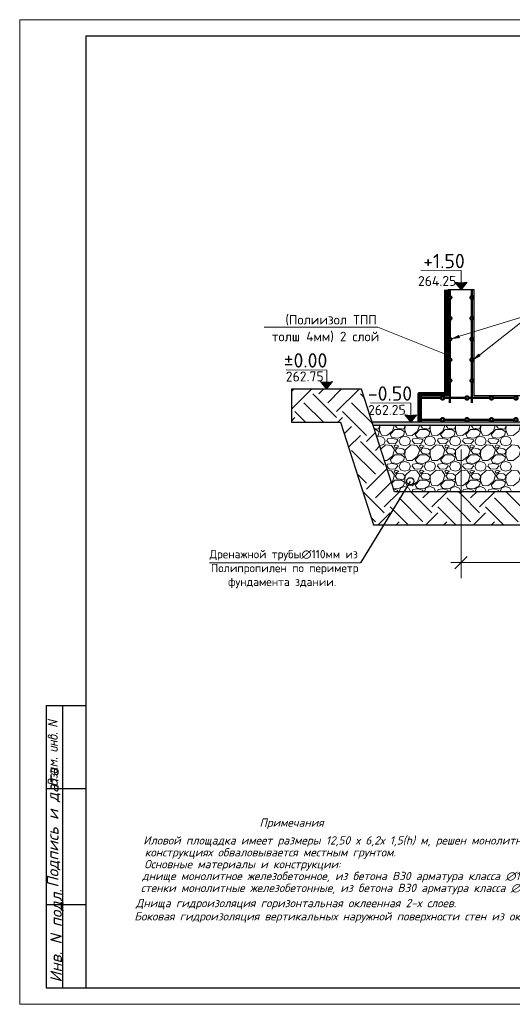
# Model space of a CAD drawing. Header units: millimetres. Extents: x -2765404 to 1548445, y -374876 to 1313256.
# Tile 8 of 77: x 15757 to 30614, y -311132 to -281435. Entities that reach past the tile are written whole.
import ezdxf

# ---------------------------------------------------------------- set-up
doc = ezdxf.new("R2010")
doc.units = ezdxf.units.MM
doc.layers.add('PDF _.', color=7, linetype='Continuous', true_color=0x259400)
doc.layers.add('PDF _PDF _.', color=7, linetype='Continuous', true_color=0xb88800)
for name, color, linetype in [('PDF _0', 7, 'Continuous'), ('PDF _PDF _0', 7, 'Continuous'), ('PDF _PDF _2D - Общий_Ном._пера__1_Ном._пера__1_Ном._пера__7_Ном._пера__1', 7, 'Continuous'), ('PDF _PDF _nurik', 7, 'Continuous'), ('PDF _вынеска', 7, 'Continuous'), ('PDF _Текст', 7, 'Continuous'), ('PDF _ЭМ', 7, 'Continuous')]:
    doc.layers.add(name, color=color, linetype=linetype)
doc.styles.add('PDF ISOCPEUR', font='isocpeur.ttf')
doc.styles.add('PDF ISOCPEUR Italic', font='isocpeui.ttf')

msp = doc.modelspace()

# ---------------------------------------------------------------- hatches: boundary and pattern name
at = {"layer": 'PDF _ЭМ', "transparency": 33554559}
for points in [[(16610, -302669), (16831, -302609), (16610, -302555), (16607, -302552), (16604, -302552), (16601, -302549), (16601, -302543), (16601, -302543), (16601, -302537), (16601, -302534), (16604, -302531), (16607, -302531), (16610, -302528), (16616, -302528), (16619, -302528), (16619, -302528), (16888, -302594), (16894, -302597), (16897, -302597), (16897, -302600), (16900, -302606), (16900, -302606), (16900, -302612), (16897, -302615), (16894, -302618), (16891, -302618), (16888, -302621), (16670, -302681), (16888, -302735), (16894, -302735), (16897, -302738), (16897, -302741), (16900, -302744), (16900, -302747), (16900, -302750), (16897, -302756), (16894, -302756), (16891, -302759), (16888, -302762), (16885, -302762), (16879, -302759), (16879, -302759), (16610, -302696), (16607, -302693), (16604, -302690), (16601, -302687), (16601, -302684), (16601, -302681), (16601, -302678), (16601, -302675), (16604, -302672), (16607, -302669), (16610, -302669)], [(16810, -303211), (16810, -303294), (16888, -303312), (16894, -303312), (16897, -303315), (16897, -303318), (16900, -303321), (16900, -303324), (16900, -303330), (16897, -303333), (16894, -303333), (16891, -303336), (16888, -303339), (16885, -303339), (16879, -303339), (16879, -303339), (16700, -303294), (16697, -303294), (16694, -303291), (16691, -303288), (16691, -303285), (16691, -303282), (16691, -303277), (16694, -303274), (16694, -303274), (16697, -303271), (16703, -303268), (16706, -303268), (16709, -303268), (16709, -303268), (16780, -303285), (16780, -303202), (16700, -303184), (16697, -303181), (16694, -303178), (16691, -303175), (16691, -303172), (16691, -303169), (16691, -303166), (16691, -303163), (16694, -303160), (16697, -303157), (16700, -303157), (16706, -303157), (16709, -303157), (16709, -303157), (16888, -303199), (16894, -303202), (16897, -303205), (16897, -303208), (16900, -303211), (16900, -303214), (16900, -303217), (16897, -303220), (16894, -303223), (16891, -303226), (16888, -303226), (16885, -303226), (16879, -303226), (16879, -303226)], [(16879, -302977), (16867, -302971), (16861, -302971), (16858, -302968), (16855, -302965), (16855, -302962), (16855, -302959), (16855, -302956), (16855, -302950), (16858, -302950), (16861, -302947), (16864, -302947), (16870, -302944), (16873, -302947), (16873, -302947), (16888, -302950), (16894, -302950), (16897, -302953), (16897, -302956), (16900, -302959), (16900, -302962), (16900, -302968), (16897, -302971), (16897, -302974), (16894, -302974), (16888, -302977), (16885, -302977), (16879, -302977), (16879, -302977)], [(16700, -303360), (16697, -303360), (16694, -303357), (16691, -303354), (16691, -303351), (16691, -303348), (16691, -303342), (16691, -303339), (16694, -303336), (16697, -303336), (16700, -303333), (16706, -303333), (16709, -303333), (16709, -303333), (16885, -303378), (16888, -303378), (16894, -303381), (16894, -303384), (16897, -303387), (16900, -303390), (16900, -303393), (16900, -303396), (16900, -303465), (16900, -303468), (16900, -303474), (16897, -303477), (16897, -303480), (16894, -303483), (16891, -303486), (16891, -303492), (16885, -303495), (16885, -303495), (16882, -303498), (16879, -303501), (16876, -303501), (16870, -303504), (16867, -303504), (16861, -303507), (16858, -303507), (16852, -303507), (16852, -303507), (16846, -303507), (16843, -303507), (16840, -303507), (16700, -303471), (16697, -303471), (16694, -303468), (16691, -303465), (16691, -303462), (16691, -303459), (16691, -303456), (16691, -303453), (16694, -303450), (16697, -303447), (16700, -303447), (16706, -303447), (16709, -303447), (16709, -303447), (16840, -303477), (16843, -303480), (16849, -303480), (16849, -303480), (16855, -303480), (16858, -303477), (16861, -303477), (16864, -303474), (16867, -303471), (16867, -303468), (16870, -303465), (16870, -303459), (16870, -303456), (16870, -303402)], [(16751, -303785), (16804, -303842), (16807, -303845), (16810, -303848), (16810, -303851), (16810, -303854), (16807, -303860), (16804, -303860), (16801, -303863), (16742, -303896), (16888, -303929), (16894, -303932), (16897, -303935), (16897, -303938), (16900, -303941), (16900, -303944), (16900, -303947), (16897, -303950), (16894, -303953), (16891, -303956), (16888, -303956), (16885, -303956), (16879, -303956), (16879, -303956), (16700, -303914), (16697, -303911), (16694, -303908), (16691, -303905), (16691, -303902), (16691, -303899), (16691, -303896), (16691, -303893), (16694, -303890), (16697, -303887), (16771, -303848), (16694, -303770), (16691, -303764), (16691, -303761), (16691, -303761), (16691, -303755), (16691, -303752), (16694, -303750), (16697, -303750), (16700, -303747), (16706, -303747), (16709, -303747), (16709, -303747), (16888, -303791), (16894, -303791), (16897, -303794), (16897, -303797), (16900, -303800), (16900, -303803), (16900, -303806), (16897, -303809), (16894, -303812), (16891, -303815), (16888, -303818), (16885, -303818), (16879, -303815), (16879, -303815)], [(16879, -303732), (16867, -303729), (16861, -303726), (16858, -303726), (16855, -303723), (16855, -303717), (16855, -303717), (16855, -303711), (16855, -303708), (16858, -303705), (16861, -303705), (16864, -303702), (16870, -303702), (16873, -303702), (16873, -303702), (16888, -303705), (16894, -303708), (16897, -303711), (16897, -303714), (16900, -303717), (16900, -303720), (16900, -303723), (16897, -303726), (16897, -303729), (16894, -303732), (16888, -303732), (16885, -303732), (16879, -303732), (16879, -303732)], [(16882, -304315), (16879, -304318), (16876, -304321), (16870, -304321), (16870, -304321), (16864, -304321), (16861, -304321), (16858, -304318), (16855, -304315), (16855, -304312), (16855, -304309), (16855, -304306), (16858, -304303), (16858, -304297), (16861, -304294), (16864, -304288), (16864, -304285), (16867, -304282), (16867, -304276), (16870, -304273), (16870, -304270), (16870, -304267), (16870, -304267), (16870, -304252), (16870, -304249), (16870, -304246), (16867, -304240), (16867, -304237), (16864, -304234), (16864, -304231), (16861, -304228), (16858, -304225), (16855, -304222), (16849, -304222), (16846, -304220), (16843, -304220), (16840, -304217), (16834, -304217), (16831, -304217), (16828, -304217), (16825, -304217), (16822, -304217), (16816, -304220), (16816, -304222), (16813, -304225), (16810, -304228), (16810, -304231), (16810, -304234), (16810, -304237), (16810, -304249), (16810, -304252), (16807, -304258), (16804, -304258), (16801, -304261), (16798, -304261), (16795, -304264), (16789, -304261), (16786, -304261), (16783, -304258), (16780, -304255), (16780, -304252), (16780, -304249), (16780, -304231), (16780, -304228), (16780, -304222), (16777, -304220), (16777, -304217), (16774, -304214), (16771, -304211), (16771, -304208), (16768, -304205), (16766, -304202), (16760, -304202), (16757, -304199), (16751, -304196), (16751, -304196), (16745, -304196), (16742, -304196), (16739, -304196), (16736, -304196), (16733, -304196), (16727, -304199), (16727, -304199), (16724, -304202), (16721, -304205), (16721, -304211), (16721, -304214), (16721, -304217), (16721, -304231), (16721, -304234), (16721, -304237), (16721, -304240), (16724, -304246), (16724, -304249), (16727, -304255), (16727, -304255), (16730, -304261), (16733, -304267), (16733, -304270), (16736, -304273), (16736, -304273), (16733, -304276), (16733, -304279), (16730, -304282), (16727, -304285), (16721, -304285), (16721, -304285), (16715, -304285), (16712, -304285), (16709, -304282), (16706, -304279), (16703, -304276), (16703, -304270), (16700, -304267), (16697, -304264), (16697, -304261), (16694, -304255), (16694, -304252), (16694, -304249), (16691, -304243), (16691, -304240), (16691, -304237), (16691, -304231), (16691, -304228), (16691, -304222), (16691, -304222), (16691, -304211), (16691, -304205), (16691, -304202), (16691, -304199), (16694, -304193), (16694, -304190), (16697, -304187), (16700, -304184), (16703, -304181), (16703, -304181), (16706, -304178), (16712, -304175), (16715, -304172), (16718, -304172), (16724, -304169), (16727, -304169), (16733, -304169), (16736, -304166), (16739, -304166), (16742, -304169), (16748, -304169), (16751, -304169), (16754, -304169), (16760, -304172), (16766, -304175), (16768, -304175), (16771, -304178), (16777, -304181), (16780, -304181), (16783, -304184), (16786, -304187), (16789, -304190), (16792, -304193), (16792, -304196), (16795, -304199), (16795, -304202), (16798, -304199), (16801, -304196), (16804, -304193), (16810, -304193), (16813, -304190), (16816, -304190), (16822, -304190), (16825, -304190), (16831, -304190), (16834, -304190), (16840, -304190), (16846, -304193), (16849, -304193), (16855, -304196), (16858, -304196), (16864, -304199), (16867, -304199), (16870, -304202), (16873, -304205), (16876, -304208), (16879, -304208), (16882, -304211), (16885, -304214), (16888, -304217), (16891, -304220), (16891, -304222), (16894, -304225), (16894, -304231), (16897, -304234), (16897, -304237), (16897, -304243), (16900, -304246), (16900, -304252), (16900, -304255), (16900, -304261), (16900, -304261), (16900, -304273), (16900, -304276), (16900, -304282), (16897, -304285), (16897, -304288), (16897, -304291), (16894, -304294), (16894, -304300), (16891, -304303), (16888, -304306), (16885, -304312), (16882, -304315), (16882, -304315)]]:
    msp.add_hatch(color=256, dxfattribs=at).paths.add_polyline_path(points)
h = msp.add_hatch(color=256, dxfattribs=at)
h.paths.add_polyline_path([(16700, -303088), (16700, -303085), (16697, -303079), (16694, -303076), (16694, -303073), (16691, -303067), (16691, -303064), (16691, -303061), (16691, -303058), (16691, -303052), (16691, -303052), (16691, -303049), (16688, -303046), (16688, -303043), (16685, -303040), (16682, -303037), (16676, -303034), (16676, -303031), (16670, -303028), (16667, -303028), (16664, -303025), (16658, -303022), (16655, -303022), (16652, -303022), (16649, -303022), (16646, -303022), (16640, -303022), (16637, -303025), (16634, -303025), (16634, -303028), (16631, -303031), (16631, -303037), (16631, -303040), (16631, -303043), (16631, -303049), (16631, -303052), (16631, -303055), (16634, -303058), (16634, -303064), (16637, -303067), (16640, -303067), (16643, -303070), (16646, -303073), (16649, -303076), (16652, -303076), (16658, -303079), (16661, -303079)], flags=0)
h.paths.add_polyline_path([(16661, -303106), (16655, -303106), (16649, -303103), (16646, -303103), (16640, -303100), (16637, -303100), (16634, -303097), (16628, -303094), (16625, -303094), (16622, -303091), (16619, -303088), (16616, -303085), (16613, -303082), (16613, -303079), (16610, -303076), (16607, -303073), (16607, -303070), (16604, -303067), (16604, -303064), (16601, -303058), (16601, -303055), (16601, -303049), (16601, -303046), (16601, -303040), (16601, -303037), (16601, -303037), (16601, -303031), (16601, -303028), (16601, -303025), (16604, -303019), (16604, -303016), (16607, -303013), (16610, -303010), (16613, -303007), (16613, -303007), (16616, -303004), (16622, -303001), (16625, -302998), (16628, -302998), (16634, -302995), (16637, -302995), (16640, -302995), (16646, -302992), (16649, -302992), (16652, -302992), (16658, -302995), (16661, -302995), (16664, -302995), (16670, -302998), (16673, -302998), (16676, -303001), (16682, -303001), (16685, -303004), (16688, -303007), (16691, -303010), (16694, -303013), (16697, -303016), (16697, -303019), (16700, -303016), (16700, -303013), (16703, -303007), (16706, -303004), (16709, -303004), (16712, -303001), (16715, -302998), (16721, -302995), (16724, -302995), (16727, -302992), (16733, -302992), (16736, -302992), (16742, -302992), (16745, -302989), (16748, -302989), (16754, -302992), (16757, -302992), (16763, -302992), (16766, -302992), (16825, -303007), (16831, -303007), (16834, -303010), (16840, -303010), (16843, -303013), (16849, -303013), (16852, -303016), (16858, -303019), (16861, -303019), (16864, -303022), (16867, -303025), (16870, -303028), (16873, -303028), (16876, -303031), (16879, -303034), (16882, -303037), (16882, -303037), (16885, -303040), (16888, -303043), (16888, -303046), (16891, -303049), (16891, -303052), (16894, -303058), (16894, -303061), (16897, -303064), (16897, -303067), (16897, -303073), (16897, -303076), (16900, -303082), (16900, -303085), (16900, -303091), (16900, -303094), (16900, -303100), (16900, -303103), (16897, -303106), (16897, -303112), (16897, -303115), (16894, -303118), (16891, -303121), (16888, -303124), (16888, -303130), (16885, -303133), (16882, -303133), (16879, -303136), (16876, -303139), (16873, -303142), (16867, -303142), (16864, -303145), (16861, -303145), (16855, -303148), (16852, -303148), (16846, -303148), (16843, -303148), (16840, -303148), (16837, -303148), (16831, -303148), (16828, -303148), (16825, -303148)], flags=0)
h.paths.add_polyline_path([(16825, -303034), (16766, -303019), (16760, -303019), (16757, -303019), (16751, -303019), (16748, -303019), (16745, -303019), (16739, -303019), (16736, -303019), (16733, -303022), (16730, -303022), (16727, -303025), (16727, -303028), (16724, -303031), (16724, -303034), (16721, -303040), (16721, -303043), (16721, -303049), (16721, -303052), (16721, -303055), (16721, -303061), (16721, -303064), (16721, -303067), (16724, -303070), (16724, -303076), (16727, -303079), (16727, -303082), (16730, -303085), (16733, -303088), (16736, -303091), (16739, -303091), (16742, -303094), (16745, -303097), (16748, -303097), (16754, -303100), (16757, -303103), (16763, -303103), (16766, -303103), (16825, -303118), (16828, -303121), (16834, -303121), (16837, -303121), (16840, -303121), (16846, -303121), (16849, -303121), (16852, -303118), (16855, -303118), (16858, -303115), (16861, -303115), (16864, -303112), (16867, -303109), (16867, -303103), (16867, -303100), (16870, -303097), (16870, -303091), (16870, -303088), (16870, -303082), (16870, -303079), (16867, -303076), (16867, -303070), (16867, -303067), (16864, -303064), (16864, -303061), (16861, -303058), (16858, -303055), (16858, -303052), (16855, -303049), (16852, -303046), (16849, -303043), (16846, -303043), (16840, -303040), (16837, -303040), (16834, -303037), (16828, -303037), (16825, -303034)], flags=0)
h = msp.add_hatch(color=256, dxfattribs=at)
h.paths.add_polyline_path([(16870, -304103), (16870, -304076), (16870, -304073), (16867, -304067), (16867, -304064), (16864, -304061), (16864, -304058), (16861, -304055), (16858, -304049), (16855, -304046), (16849, -304046), (16846, -304043), (16843, -304040), (16840, -304040), (16721, -304010), (16721, -304067), (16721, -304073), (16721, -304076), (16721, -304079), (16724, -304082), (16724, -304085), (16727, -304088), (16730, -304091), (16733, -304094), (16736, -304097), (16739, -304100), (16742, -304100), (16748, -304103), (16751, -304103), (16840, -304124), (16843, -304124), (16849, -304127), (16849, -304127), (16855, -304124), (16858, -304124), (16861, -304124), (16864, -304121), (16867, -304118), (16867, -304115), (16870, -304112), (16870, -304106), (16870, -304103)], flags=0)
h.paths.add_polyline_path([(16900, -304112), (16900, -304115), (16900, -304118), (16897, -304124), (16897, -304127), (16894, -304130), (16891, -304133), (16891, -304136), (16888, -304139), (16885, -304142), (16882, -304145), (16879, -304145), (16876, -304148), (16870, -304151), (16867, -304151), (16864, -304154), (16858, -304154), (16855, -304154), (16852, -304154), (16846, -304154), (16843, -304154), (16840, -304151), (16751, -304130), (16745, -304130), (16739, -304127), (16736, -304127), (16730, -304124), (16727, -304124), (16724, -304121), (16718, -304118), (16715, -304115), (16712, -304115), (16709, -304112), (16706, -304109), (16703, -304106), (16703, -304106), (16703, -304103), (16700, -304100), (16697, -304097), (16697, -304094), (16694, -304091), (16694, -304085), (16691, -304082), (16691, -304079), (16691, -304073), (16691, -304070), (16691, -304064), (16691, -304061), (16691, -303989), (16691, -303986), (16694, -303983), (16694, -303980), (16697, -303980), (16703, -303980), (16706, -303980), (16855, -304016), (16858, -304016), (16858, -304016), (16864, -304016), (16867, -304013), (16867, -304013), (16870, -304007), (16870, -304007), (16870, -304001), (16870, -303998), (16873, -303995), (16876, -303995), (16882, -303995), (16885, -303995), (16888, -303998), (16894, -303998), (16894, -304001), (16897, -304004), (16900, -304007), (16900, -304010), (16900, -304013), (16900, -304019), (16900, -304022), (16897, -304025), (16897, -304031), (16894, -304034), (16891, -304037), (16888, -304037), (16885, -304040), (16882, -304040), (16885, -304043), (16888, -304046), (16891, -304049), (16891, -304052), (16894, -304055), (16897, -304058), (16897, -304061), (16897, -304067), (16900, -304070), (16900, -304076), (16900, -304079), (16900, -304082)], flags=0)
h = msp.add_hatch(color=256, dxfattribs=at)
h.paths.add_polyline_path([(16736, -304372), (16739, -304366), (16742, -304363), (16745, -304360), (16748, -304360), (16751, -304357), (16754, -304354), (16757, -304351), (16763, -304351), (16766, -304348), (16768, -304348), (16774, -304345), (16777, -304345), (16783, -304345), (16786, -304345), (16792, -304345), (16795, -304345), (16801, -304345), (16804, -304345), (16810, -304345), (16810, -304345), (16813, -304348), (16819, -304348), (16825, -304351), (16828, -304351), (16834, -304354), (16837, -304357), (16840, -304357), (16846, -304360), (16849, -304363), (16852, -304363), (16855, -304366), (16858, -304369), (16864, -304372), (16867, -304375), (16870, -304375), (16873, -304378), (16873, -304381), (16876, -304384), (16879, -304387), (16882, -304390), (16885, -304396), (16885, -304399), (16888, -304402), (16888, -304402), (16891, -304408), (16891, -304411), (16894, -304414), (16894, -304417), (16897, -304423), (16897, -304426), (16897, -304429), (16897, -304435), (16900, -304438), (16900, -304444), (16900, -304447), (16900, -304453), (16900, -304453), (16900, -304522), (16900, -304525), (16897, -304531), (16894, -304531), (16891, -304534), (16888, -304534), (16885, -304534), (16885, -304534), (16616, -304468), (16610, -304465), (16607, -304465), (16604, -304462), (16601, -304459), (16601, -304456), (16601, -304450), (16601, -304450), (16601, -304378), (16601, -304375), (16601, -304372), (16601, -304366), (16601, -304363), (16604, -304360), (16604, -304357), (16607, -304354), (16610, -304351), (16613, -304348), (16616, -304345), (16619, -304342), (16622, -304339), (16625, -304336), (16628, -304333), (16631, -304333), (16637, -304330), (16640, -304330), (16643, -304327), (16649, -304327), (16652, -304327), (16658, -304327), (16661, -304327), (16664, -304327), (16670, -304327), (16673, -304327), (16676, -304327), (16679, -304330), (16685, -304330), (16691, -304333), (16694, -304333), (16700, -304336), (16703, -304339), (16706, -304339), (16712, -304342), (16715, -304345), (16718, -304348), (16721, -304348), (16724, -304351), (16727, -304354), (16727, -304357), (16730, -304360), (16733, -304363), (16733, -304366), (16736, -304372)], flags=0)
h.paths.add_polyline_path([(16631, -304444), (16721, -304465), (16721, -304408), (16721, -304405), (16721, -304402), (16718, -304396), (16718, -304393), (16715, -304390), (16715, -304387), (16712, -304381), (16709, -304378), (16706, -304375), (16703, -304372), (16700, -304369), (16697, -304366), (16697, -304366), (16694, -304363), (16688, -304360), (16685, -304360), (16682, -304357), (16676, -304357), (16673, -304354), (16670, -304354), (16664, -304354), (16661, -304354), (16658, -304354), (16652, -304354), (16649, -304357), (16646, -304357), (16643, -304360), (16640, -304360), (16637, -304363), (16634, -304366), (16634, -304369), (16631, -304372), (16631, -304375), (16631, -304381), (16631, -304384), (16631, -304387)], flags=0)
h.paths.add_polyline_path([(16751, -304471), (16870, -304501), (16870, -304444), (16870, -304441), (16870, -304438), (16867, -304432), (16867, -304429), (16867, -304426), (16864, -304423), (16864, -304417), (16861, -304414), (16861, -304411), (16858, -304408), (16855, -304405), (16852, -304402), (16849, -304399), (16846, -304396), (16843, -304390), (16840, -304390), (16837, -304387), (16834, -304384), (16831, -304384), (16828, -304381), (16822, -304378), (16819, -304378), (16813, -304375), (16810, -304375), (16807, -304375), (16801, -304372), (16798, -304372), (16792, -304372), (16792, -304372), (16786, -304372), (16783, -304372), (16777, -304372), (16774, -304375), (16771, -304375), (16768, -304378), (16766, -304378), (16763, -304381), (16760, -304384), (16757, -304387), (16757, -304390), (16754, -304393), (16754, -304396), (16751, -304399), (16751, -304405), (16751, -304408), (16751, -304414), (16751, -304417)], flags=0)

# ---------------------------------------------------------------- linework, layer by layer
at = {"layer": 'PDF _.', "color": 7, "lineweight": 18}
for points in [[(26450, -293766), (26570, -293781), (26609, -293712), (26609, -293673)], [(26615, -293673), (26609, -293820), (26668, -293963), (26830, -293972), (26998, -293841), (27052, -293673)], [(27085, -293673), (27141, -293757), (27333, -293781), (27372, -293712), (27372, -293673)], [(27378, -293673), (27372, -293820), (27432, -293963), (27591, -293972), (27758, -293841), (27812, -293673)], [(27848, -293673), (27905, -293757), (28093, -293781), (28132, -293712), (28132, -293673)], [(28138, -293673), (28132, -293820), (28192, -293963), (28354, -293972), (28522, -293841), (28575, -293673)], [(28608, -293673), (28665, -293757), (28857, -293781), (28896, -293712), (28896, -293673)], [(28902, -293673), (28896, -293820), (28956, -293963), (29114, -293972), (29282, -293841), (29336, -293673)], [(29372, -293673), (29429, -293757), (29617, -293781), (29656, -293712), (29656, -293673)], [(29662, -293673), (29656, -293820), (29719, -293963), (29878, -293972), (30045, -293841), (30099, -293673)], [(30132, -293673), (30189, -293757), (30381, -293781), (30420, -293712), (30420, -293673)], [(30426, -293673), (30420, -293820), (30479, -293963), (30641, -293972), (30809, -293841), (30863, -293673)], [(26459, -293796), (26501, -293796), (26600, -293864), (26570, -293972), (26522, -293996)], [(26615, -294281), (26737, -294245), (26776, -294140), (26731, -294041), (26609, -293993), (26531, -294017)], [(27204, -294140), (27249, -294032), (27372, -293993), (27492, -294041), (27540, -294140), (27501, -294245), (27372, -294284), (27240, -294245), (27195, -294140)], [(27965, -294140), (28010, -294032), (28132, -293993), (28255, -294041), (28300, -294140), (28261, -294245), (28132, -294284), (28004, -294245), (27959, -294140)], [(28728, -294140), (28773, -294032), (28896, -293993), (29016, -294041), (29063, -294140), (29024, -294245), (28896, -294284), (28764, -294245), (28719, -294140)], [(29489, -294140), (29533, -294032), (29656, -293993), (29779, -294041), (29824, -294140), (29785, -294245), (29656, -294284), (29527, -294245), (29483, -294140)], [(30252, -294140), (30297, -294032), (30420, -293993), (30539, -294041), (30587, -294140), (30548, -294245), (30420, -294284), (30288, -294245), (30243, -294140)], [(26758, -294730), (26830, -294733), (26998, -294604), (27058, -294412), (26974, -294275), (26791, -294260), (26651, -294391)], [(27204, -294900), (27249, -294795), (27372, -294757), (27492, -294801), (27540, -294900), (27501, -295008), (27372, -295047), (27240, -295008), (27195, -294900)], [(27965, -294900), (28010, -294795), (28132, -294757), (28255, -294801), (28300, -294900), (28261, -295008), (28132, -295047), (28004, -295008), (27959, -294900)], [(28728, -294900), (28773, -294795), (28896, -294757), (29016, -294801), (29063, -294900), (29024, -295008), (28896, -295047), (28764, -295008), (28719, -294900)], [(29489, -294900), (29533, -294795), (29656, -294757), (29779, -294801), (29824, -294900), (29785, -295008), (29656, -295047), (29527, -295008), (29483, -294900)], [(30252, -294900), (30297, -294795), (30420, -294757), (30539, -294801), (30587, -294900), (30548, -295008), (30420, -295047), (30288, -295008), (30243, -294900)], [(26971, -295385), (26998, -295364), (27058, -295176), (26974, -295038), (26854, -295029)], [(26980, -295415), (27067, -295319), (27264, -295319), (27363, -295388), (27333, -295496), (27171, -295580), (27028, -295568)], [(27037, -295598), (27150, -295625), (27156, -295664), (27147, -295673)], [(27195, -295664), (27198, -295673)], [(27534, -295673), (27540, -295664), (27492, -295565), (27372, -295517), (27249, -295556), (27204, -295664)], [(27603, -295673), (27591, -295664), (27614, -295601), (27758, -295586), (27911, -295625), (27920, -295664), (27911, -295673)], [(27959, -295664), (27962, -295673)], [(28297, -295673), (28300, -295664), (28255, -295565), (28132, -295517), (28010, -295556), (27965, -295664)], [(28363, -295673), (28354, -295664), (28378, -295601), (28522, -295586), (28674, -295625), (28680, -295664), (28671, -295673)], [(28719, -295664), (28725, -295673)], [(29057, -295673), (29063, -295664), (29016, -295565), (28896, -295517), (28773, -295556), (28728, -295664)], [(29126, -295673), (29114, -295664), (29138, -295601), (29282, -295586), (29435, -295625), (29444, -295664), (29435, -295673)], [(29483, -295664), (29486, -295673)], [(29821, -295673), (29824, -295664), (29779, -295565), (29656, -295517), (29533, -295556), (29489, -295664)], [(29887, -295673), (29878, -295664), (29902, -295601), (30045, -295586), (30198, -295625), (30204, -295664), (30195, -295673)], [(30243, -295664), (30249, -295673)], [(30581, -295673), (30587, -295664), (30539, -295565), (30420, -295517), (30297, -295556), (30252, -295664)]]:
    msp.add_lwpolyline(points, dxfattribs=at)
for points in [[(26983, -294041), (26929, -293948), (27067, -293796), (27264, -293796), (27363, -293864), (27333, -293972), (27171, -294056)], [(27743, -294041), (27689, -293948), (27827, -293796), (28025, -293796), (28126, -293864), (28093, -293972), (27935, -294056)], [(28507, -294041), (28453, -293948), (28590, -293796), (28788, -293796), (28887, -293864), (28857, -293972), (28695, -294056)], [(29267, -294041), (29216, -293948), (29351, -293796), (29551, -293796), (29650, -293864), (29617, -293972), (29459, -294056)], [(30030, -294041), (29976, -293948), (30114, -293796), (30312, -293796), (30411, -293864), (30381, -293972), (30222, -294056)], [(26851, -294077), (26998, -294062), (27150, -294101), (27156, -294140), (27088, -294215), (26914, -294230), (26830, -294140)], [(27103, -294260), (27052, -294284), (27082, -294358), (27195, -294293)], [(27378, -294421), (27372, -294580), (27432, -294727), (27591, -294733), (27758, -294604), (27821, -294412), (27737, -294275), (27555, -294260)], [(27614, -294077), (27758, -294062), (27911, -294101), (27920, -294140), (27851, -294215), (27674, -294230), (27591, -294140)], [(27866, -294260), (27812, -294284), (27842, -294358), (27959, -294293)], [(28141, -294421), (28132, -294580), (28192, -294727), (28354, -294733), (28522, -294604), (28581, -294412), (28498, -294275), (28315, -294260)], [(28378, -294077), (28522, -294062), (28674, -294101), (28680, -294140), (28611, -294215), (28438, -294230), (28354, -294140)], [(28629, -294260), (28575, -294284), (28605, -294358), (28719, -294293)], [(28902, -294421), (28896, -294580), (28956, -294727), (29114, -294733), (29282, -294604), (29345, -294412), (29261, -294275), (29078, -294260)], [(29138, -294077), (29282, -294062), (29435, -294101), (29444, -294140), (29375, -294215), (29198, -294230), (29114, -294140)], [(29390, -294260), (29336, -294284), (29366, -294358), (29483, -294293)], [(29665, -294421), (29656, -294580), (29719, -294727), (29878, -294733), (30045, -294604), (30105, -294412), (30021, -294275), (29839, -294260)], [(29902, -294077), (30045, -294062), (30198, -294101), (30204, -294140), (30138, -294215), (29962, -294230), (29878, -294140)], [(30153, -294260), (30099, -294284), (30129, -294358), (30243, -294293)], [(30426, -294421), (30420, -294580), (30479, -294727), (30641, -294733), (30809, -294604), (30869, -294412), (30785, -294275), (30602, -294260)], [(26983, -294801), (26929, -294712), (27067, -294559), (27264, -294559), (27363, -294628), (27333, -294733), (27171, -294816)], [(27372, -294427), (27309, -294376), (27156, -294352), (27082, -294427), (27141, -294520), (27333, -294544), (27372, -294475)], [(27743, -294801), (27689, -294712), (27827, -294559), (28025, -294559), (28126, -294628), (28093, -294733), (27935, -294816)], [(28132, -294427), (28073, -294376), (27920, -294352), (27842, -294427), (27905, -294520), (28093, -294544), (28132, -294475)], [(28507, -294801), (28453, -294712), (28590, -294559), (28788, -294559), (28887, -294628), (28857, -294733), (28695, -294816)], [(28896, -294427), (28833, -294376), (28680, -294352), (28605, -294427), (28665, -294520), (28857, -294544), (28896, -294475)], [(29267, -294801), (29216, -294712), (29351, -294559), (29551, -294559), (29650, -294628), (29617, -294733), (29459, -294816)], [(29656, -294427), (29596, -294376), (29444, -294352), (29366, -294427), (29429, -294520), (29617, -294544), (29656, -294475)], [(30030, -294801), (29976, -294712), (30114, -294559), (30312, -294559), (30411, -294628), (30381, -294733), (30222, -294816)], [(30420, -294427), (30357, -294376), (30204, -294352), (30129, -294427), (30189, -294520), (30381, -294544), (30420, -294475)], [(26851, -294840), (26998, -294825), (27150, -294861), (27156, -294900), (27088, -294978), (26914, -294993), (26830, -294900)], [(27614, -294840), (27758, -294825), (27911, -294861), (27920, -294900), (27851, -294978), (27674, -294993), (27591, -294900)], [(28378, -294840), (28522, -294825), (28674, -294861), (28680, -294900), (28611, -294978), (28438, -294993), (28354, -294900)], [(29138, -294840), (29282, -294825), (29435, -294861), (29444, -294900), (29375, -294978), (29198, -294993), (29114, -294900)], [(29902, -294840), (30045, -294825), (30198, -294861), (30204, -294900), (30138, -294978), (29962, -294993), (29878, -294900)], [(27103, -295023), (27052, -295047), (27082, -295122), (27195, -295053)], [(27372, -295191), (27309, -295137), (27156, -295113), (27082, -295191), (27141, -295280), (27333, -295304), (27372, -295236)], [(27378, -295182), (27372, -295343), (27432, -295487), (27591, -295496), (27758, -295364), (27821, -295176), (27737, -295038), (27555, -295023)], [(27866, -295023), (27812, -295047), (27842, -295122), (27959, -295053)], [(28132, -295191), (28073, -295137), (27920, -295113), (27842, -295191), (27905, -295280), (28093, -295304), (28132, -295236)], [(28141, -295182), (28132, -295343), (28192, -295487), (28354, -295496), (28522, -295364), (28581, -295176), (28498, -295038), (28315, -295023)], [(28629, -295023), (28575, -295047), (28605, -295122), (28719, -295053)], [(28896, -295191), (28833, -295137), (28680, -295113), (28605, -295191), (28665, -295280), (28857, -295304), (28896, -295236)], [(28902, -295182), (28896, -295343), (28956, -295487), (29114, -295496), (29282, -295364), (29345, -295176), (29261, -295038), (29078, -295023)], [(29390, -295023), (29336, -295047), (29366, -295122), (29483, -295053)], [(29656, -295191), (29596, -295137), (29444, -295113), (29366, -295191), (29429, -295280), (29617, -295304), (29656, -295236)], [(29665, -295182), (29656, -295343), (29719, -295487), (29878, -295496), (30045, -295364), (30105, -295176), (30021, -295038), (29839, -295023)], [(30153, -295023), (30099, -295047), (30129, -295122), (30243, -295053)], [(30420, -295191), (30357, -295137), (30204, -295113), (30129, -295191), (30189, -295280), (30381, -295304), (30420, -295236)], [(30426, -295182), (30420, -295343), (30479, -295487), (30641, -295496), (30809, -295364), (30869, -295176), (30785, -295038), (30602, -295023)], [(27743, -295565), (27689, -295472), (27827, -295319), (28025, -295319), (28126, -295388), (28093, -295496), (27935, -295580)], [(28507, -295565), (28453, -295472), (28590, -295319), (28788, -295319), (28887, -295388), (28857, -295496), (28695, -295580)], [(29267, -295565), (29216, -295472), (29351, -295319), (29551, -295319), (29650, -295388), (29617, -295496), (29459, -295580)], [(30030, -295565), (29976, -295472), (30114, -295319), (30312, -295319), (30411, -295388), (30381, -295496), (30222, -295580)]]:
    msp.add_lwpolyline(points, close=True, dxfattribs=at)
at = {"layer": 'PDF _.', "color": 7, "transparency": 33554559}
for points in [[(32156, -293577), (26387, -293577), (32156, -293673)], [(26387, -293577), (32156, -293673), (26420, -293673)]]:
    msp.add_solid(points, dxfattribs=at)
at = {"layer": 'PDF _0', "lineweight": 25}
msp.add_lwpolyline([(27531, -295361), (26034, -297813)], dxfattribs=at)
at = {"layer": 'PDF _0', "color": 1, "lineweight": 30}
msp.add_circle((27538, -295357), 109, dxfattribs=at)
at = {"layer": 'PDF _PDF _.', "lineweight": 25}
for points in [[(23953, -293185), (24561, -292577)], [(23953, -292646), (24022, -292577)], [(25315, -293436), (24597, -292718)], [(24777, -292718), (24920, -292577)], [(25046, -292987), (25456, -292577)], [(25315, -293257), (25995, -292577)], [(26148, -292832), (26034, -292718)], [(24917, -293577), (24327, -292987)], [(26405, -293625), (25764, -292987)], [(24378, -293577), (24058, -293257)], [(26213, -293975), (25495, -293257)], [(23953, -293544), (24058, -293436)], [(25354, -293577), (25495, -293436)], [(25546, -293924), (25764, -293706)], [(25678, -294331), (26034, -293975)], [(26213, -294155), (26486, -293882)], [(26752, -294873), (26034, -294155)], [(26483, -294424), (26618, -294290)], [(26483, -295143), (25764, -294424)], [(26213, -295412), (25935, -295131)], [(26213, -295592), (26836, -294969)], [(26028, -295418), (26034, -295412)], [(26483, -295861), (26968, -295376)], [(26752, -296310), (26106, -295661)], [(26752, -296131), (27210, -295673)], [(28189, -296310), (27555, -295673)], [(27920, -295861), (28108, -295673)], [(28189, -296131), (28647, -295673)], [(29626, -296310), (29069, -295750), (28992, -295673)], [(29357, -295861), (29545, -295673)], [(29626, -296131), (30084, -295673)], [(31063, -296310), (30429, -295673)], [(27920, -296580), (27201, -295861)], [(29357, -296580), (29069, -296289), (28638, -295861)], [(30794, -296580), (30075, -295861)], [(26570, -296673), (26932, -296310)], [(27477, -296673), (26932, -296131)], [(28007, -296673), (28369, -296310)], [(28914, -296673), (28369, -296131)], [(29444, -296673), (29806, -296310)], [(30351, -296673), (29806, -296131)], [(26483, -296580), (26360, -296454)], [(27109, -296673), (27201, -296580)], [(28546, -296673), (28638, -296580)], [(29982, -296673), (30075, -296580)]]:
    msp.add_lwpolyline(points, dxfattribs=at)
at = {"layer": 'PDF _PDF _0', "color": 44, "lineweight": 100, "true_color": 0x936e00}
msp.add_lwpolyline([(28617, -289578), (28617, -292727), (27815, -292727), (27815, -293577)], dxfattribs=at)
at = {"layer": 'PDF _PDF _0', "lineweight": 30}
for points in [[(47064, -293577), (47064, -292775), (46262, -292775), (46262, -289578), (45469, -289578), (45469, -292775), (29468, -292775), (29468, -289578), (28665, -289578), (28665, -292775), (27863, -292775), (27863, -293577)], [(50657, -292577), (48893, -292577), (47890, -295673), (27064, -295673), (26067, -292577), (23953, -292577), (23953, -293577), (25435, -293577), (26429, -296673), (48519, -296673), (49525, -293577), (50657, -293577), (50660, -292577)], [(48570, -293577), (26387, -293577)], [(48537, -293673), (26420, -293673)]]:
    msp.add_lwpolyline(points, dxfattribs=at)
at = {"layer": 'PDF _PDF _0', "color": 94, "lineweight": 50, "true_color": 0x009300}
for points in [[(28734, -289859), (28758, -289853), (28770, -289835), (28779, -289817), (28770, -289796), (28758, -289778), (28734, -289772), (28713, -289778), (28698, -289796), (28692, -289817), (28698, -289835), (28713, -289853), (28734, -289859), (28734, -290290), (28734, -290398)], [(28734, -289572), (28734, -289772)], [(29393, -289859), (29417, -289853), (29429, -289835), (29438, -289817), (29429, -289796), (29417, -289778), (29393, -289772), (29372, -289778), (29357, -289796), (29354, -289817), (29357, -289835), (29372, -289853), (29393, -289859), (29393, -290290), (29393, -290398)], [(29393, -289572), (29393, -289772)], [(28734, -290485), (28758, -290479), (28770, -290464), (28779, -290443), (28770, -290419), (28758, -290407), (28734, -290398), (28713, -290407), (28698, -290419), (28692, -290443), (28698, -290464), (28713, -290479), (28734, -290485), (28734, -290916), (28734, -291026)], [(29393, -290485), (29417, -290479), (29429, -290464), (29438, -290443), (29429, -290419), (29417, -290407), (29393, -290398), (29372, -290407), (29357, -290419), (29354, -290443), (29357, -290464), (29372, -290479), (29393, -290485), (29393, -290916), (29393, -291026)], [(28734, -291110), (28758, -291107), (28770, -291089), (28779, -291071), (28770, -291047), (28758, -291029), (28734, -291026), (28713, -291029), (28698, -291047), (28692, -291071), (28698, -291089), (28713, -291107), (28734, -291110), (28734, -291544), (28734, -291652)], [(29393, -291110), (29417, -291107), (29429, -291089), (29438, -291071), (29429, -291047), (29417, -291029), (29393, -291026), (29372, -291029), (29357, -291047), (29354, -291071), (29357, -291089), (29372, -291107), (29393, -291110), (29393, -291544), (29393, -291652)], [(28734, -291739), (28758, -291730), (28770, -291718), (28779, -291694), (28770, -291673), (28758, -291658), (28734, -291652), (28713, -291658), (28698, -291673), (28692, -291694), (28698, -291718), (28713, -291730), (28734, -291739), (28734, -292170), (28734, -292278)], [(29393, -291739), (29417, -291730), (29429, -291718), (29438, -291694), (29429, -291673), (29417, -291658), (29393, -291652), (29372, -291658), (29357, -291673), (29354, -291694), (29357, -291718), (29372, -291730), (29393, -291739), (29393, -292170), (29393, -292278)], [(28734, -292365), (28758, -292359), (28770, -292341), (28779, -292320), (28770, -292302), (28758, -292284), (28734, -292278), (28713, -292284), (28698, -292302), (28692, -292320), (28698, -292341), (28713, -292359), (28734, -292365), (28734, -292796), (28734, -292993)], [(29393, -292365), (29417, -292359), (29429, -292341), (29438, -292320), (29429, -292302), (29417, -292284), (29393, -292278), (29372, -292284), (29357, -292302), (29354, -292320), (29357, -292341), (29372, -292359), (29393, -292365), (29393, -292796), (29393, -292993)]]:
    msp.add_lwpolyline(points, dxfattribs=at)
at = {"layer": 'PDF _PDF _0', "color": 1, "lineweight": 9}
for points in [[(29022, -290985), (31195, -290314), (29632, -291541)], [(28617, -291538), (26558, -290706)]]:
    msp.add_lwpolyline(points, dxfattribs=at)
at = {"layer": 'PDF _PDF _0', "color": 1, "lineweight": 18}
msp.add_lwpolyline([(23127, -290706), (26558, -290706)], dxfattribs=at)
at = {"layer": 'PDF _PDF _0', "lineweight": 50}
for points in [[(28459, -292844), (28468, -292871), (28486, -292889), (28513, -292895), (28537, -292889), (28554, -292871), (28563, -292844), (28554, -292820), (28537, -292799), (28513, -292796), (28486, -292799), (28468, -292820), (28459, -292844), (27953, -292844), (27863, -292844)], [(29195, -292844), (29204, -292871), (29222, -292889), (29249, -292895), (29273, -292889), (29291, -292871), (29300, -292844), (29291, -292820), (29273, -292799), (29249, -292796), (29222, -292799), (29204, -292820), (29195, -292844), (28689, -292844), (28563, -292844)], [(29932, -292844), (29941, -292871), (29962, -292889), (29985, -292895), (30009, -292889), (30030, -292871), (30036, -292844), (30030, -292820), (30009, -292799), (29985, -292796), (29962, -292799), (29941, -292820), (29932, -292844), (29426, -292844), (29300, -292844)], [(30668, -292844), (30677, -292871), (30698, -292889), (30722, -292895), (30746, -292889), (30767, -292871), (30770, -292844), (30767, -292820), (30746, -292799), (30722, -292796), (30698, -292799), (30677, -292820), (30668, -292844), (30162, -292844), (30036, -292844)], [(28459, -293502), (28468, -293532), (28486, -293547), (28513, -293556), (28537, -293547), (28554, -293532), (28563, -293502), (28554, -293478), (28537, -293457), (28513, -293454), (28486, -293457), (28468, -293478), (28459, -293502), (27953, -293502), (27863, -293502)], [(29195, -293502), (29204, -293532), (29222, -293547), (29249, -293556), (29273, -293547), (29291, -293532), (29300, -293502), (29291, -293478), (29273, -293457), (29249, -293454), (29222, -293457), (29204, -293478), (29195, -293502), (28689, -293502), (28563, -293502)], [(29932, -293502), (29941, -293532), (29962, -293547), (29985, -293556), (30009, -293547), (30030, -293532), (30036, -293502), (30030, -293478), (30009, -293457), (29985, -293454), (29962, -293457), (29941, -293478), (29932, -293502), (29426, -293502), (29300, -293502)], [(30668, -293502), (30677, -293532), (30698, -293547), (30722, -293556), (30746, -293547), (30767, -293532), (30770, -293502), (30767, -293478), (30746, -293457), (30722, -293454), (30698, -293457), (30677, -293478), (30668, -293502), (30162, -293502), (30036, -293502)]]:
    msp.add_lwpolyline(points, dxfattribs=at)
at = {"layer": 'PDF _PDF _0', "lineweight": 18}
msp.add_lwpolyline([(29249, -297630), (28884, -297996)], dxfattribs=at)
at = {"layer": 'PDF _PDF _0', "color": 1, "transparency": 33554559}
for points in [[(29036, -291035), (28734, -291074), (29004, -290940)], [(29659, -291580), (29393, -291727), (29599, -291499)]]:
    msp.add_solid(points, dxfattribs=at)
at = {"layer": 'PDF _PDF _2D - Общий_Ном._пера__1_Ном._пера__1_Ном._пера__7_Ном._пера__1', "lineweight": 18}
for points in [[(29069, -294400), (29069, -298280)], [(28761, -297810), (46166, -297810)]]:
    msp.add_lwpolyline(points, dxfattribs=at)
at = {"layer": 'PDF _PDF _nurik', "lineweight": 18}
for points in [[(29069, -289374), (29069, -289003), (27854, -288994)], [(28884, -289350), (29069, -289578), (29249, -289350)], [(25016, -292374), (25016, -292002), (23795, -291993)], [(24830, -292350), (25010, -292577), (25196, -292350)], [(27558, -293374), (27558, -293002), (26333, -292993)], [(27372, -293350), (27549, -293577), (27734, -293350)]]:
    msp.add_lwpolyline(points, dxfattribs=at)
at = {"layer": 'PDF _PDF _nurik', "lineweight": 0}
for points in [[(29004, -289368), (28884, -289350), (29004, -289368)], [(29126, -289368), (29231, -289368), (29126, -289368)], [(24830, -292350), (24839, -292350), (24830, -292350)], [(25073, -292365), (25178, -292365), (25073, -292365)], [(27372, -293350), (27378, -293350), (27372, -293350)], [(27614, -293365), (27719, -293365), (27614, -293365)]]:
    msp.add_lwpolyline(points, dxfattribs=at)
at = {"layer": 'PDF _PDF _nurik', "lineweight": 18}
for centre, start, end in [((29068, -288633), 255.4924, 283.711), ((25015, -291633), 255.4926, 283.7109), ((27553, -292633), 255.4926, 283.7109)]:
    msp.add_arc(centre, 738, start, end, dxfattribs=at)
at = {"layer": 'PDF _PDF _nurik', "transparency": 33554559}
for points in [[(28884, -289350), (29004, -289368), (28899, -289368)], [(28899, -289368), (29231, -289368), (29069, -289578)], [(28899, -289368), (28899, -289368), (29126, -289368)], [(28899, -289368), (29126, -289368), (29004, -289368)], [(29249, -289350), (29231, -289368), (29126, -289368)], [(29231, -289368), (29126, -289368), (29126, -289368)], [(24839, -292350), (24830, -292350), (24953, -292365)], [(24830, -292350), (24953, -292365), (24848, -292365)], [(24848, -292365), (25178, -292365), (25010, -292577)], [(24848, -292365), (24848, -292365), (25073, -292365)], [(24848, -292365), (25073, -292365), (24953, -292365)], [(25196, -292350), (25178, -292365), (25073, -292365)], [(25178, -292365), (25073, -292365), (25073, -292365)], [(27378, -293350), (27372, -293350), (27492, -293365)], [(27372, -293350), (27492, -293365), (27387, -293365)], [(27387, -293365), (27719, -293365), (27549, -293577)], [(27387, -293365), (27387, -293365), (27614, -293365)], [(27387, -293365), (27614, -293365), (27492, -293365)], [(27734, -293350), (27719, -293365), (27614, -293365)], [(27719, -293365), (27614, -293365), (27614, -293365)]]:
    msp.add_solid(points, dxfattribs=at)
at = {"layer": 'PDF _вынеска', "lineweight": 9}
msp.add_lwpolyline([(21483, -297813), (26034, -297813)], dxfattribs=at)
at = {"layer": 'PDF _ЭМ', "lineweight": 20}
msp.add_lwpolyline([(57755, -311132), (57755, -281435), (15757, -281435), (15757, -311132), (57755, -311132), (57755, -281435), (15757, -281435), (15757, -311132)], dxfattribs=at)
at = {"layer": 'PDF _ЭМ', "lineweight": 30}
for points in [[(17756, -302133), (16556, -302133), (16556, -310632), (17756, -310632), (57255, -310632), (57255, -281935), (17756, -281935), (17756, -310632)], [(17056, -310632), (17056, -302133)], [(17756, -304633), (16556, -304633)], [(17756, -308132), (16556, -308132)]]:
    msp.add_lwpolyline(points, dxfattribs=at)

# ---------------------------------------------------------------- texts
at = {"layer": 'PDF _Текст', "color": 1, "char_height": 434.1, "attachment_point": 7, "style": 'PDF ISOCPEUR'}
for s, insert in [('+1.50', (27926, -288931)), ('±0.00', (23720, -291928)), ('-0.50', (26258, -292927))]:
    msp.add_mtext(s, dxfattribs=dict(at, insert=insert))
at = {"layer": 'PDF _Текст', "color": 5, "char_height": 300, "attachment_point": 7, "style": 'PDF ISOCPEUR'}
for s, insert, rotation in [('264.25', (27770, -289470), 0.4395), ('262.75', (23783, -292350), 0.4503), ('262.25', (26264, -293359), 0.4503)]:
    msp.add_mtext(s, dxfattribs=dict(at, insert=insert, rotation=rotation))
at = {"layer": 'PDF _Текст', "attachment_point": 7}
for s, insert, char_height, style in [('(Полиизол ТПП', (23771, -290657), 288, 'PDF ISOCPEUR'), ('толш 4мм) 2 слой', (23361, -291163), 288, 'PDF ISOCPEUR'), ('Дренажной трубы∅110мм из', (21483, -297748), 250, 'PDF ISOCPEUR'), ('Полипропилен по периметр', (21525, -298167), 250, 'PDF ISOCPEUR'), ('фундамента здании.', (22043, -298583), 250, 'PDF ISOCPEUR'), ('Иловой площадка имеет размеры 12,50 х 6,2х 1,5(h) м, решен монолитных железобетонных ', (19483, -306381), 250.01, 'PDF ISOCPEUR Italic'), ('конструкциях обваловывается местным грунтом.', (19529, -306741), 250.01, 'PDF ISOCPEUR Italic'), ('Основные материалы и конструкции:', (19514, -307098), 250.01, 'PDF ISOCPEUR Italic'), ('днище монолитное железобетонное, из бетона В30 арматура класса ∅12 A-III.', (19448, -307455), 250.01, 'PDF ISOCPEUR Italic'), ('стенки монолитные железобетонные, из бетона В30 арматура класса ∅12 A-III.', (19412, -307814), 250.01, 'PDF ISOCPEUR Italic'), ('Днища гидроизоляция горизонтальная оклеенная 2-х слоев. ', (19260, -308272), 250.01, 'PDF ISOCPEUR Italic'), ('Боковая гидроизоляция вертикальных наружной поверхности стен из оклеенная 2-х слоев.', (19214, -308671), 250.01, 'PDF ISOCPEUR Italic')]:
    msp.add_mtext(s, dxfattribs=dict(at, insert=insert, char_height=char_height, style=style))
at = {"layer": 'PDF _Текст', "char_height": 350.01, "attachment_point": 7, "rotation": 90, "style": 'PDF ISOCPEUR Italic'}
for s, insert in [('Подпись и дата', (16984, -307614)), ('Инв. N подл.', (17085, -310476))]:
    msp.add_mtext(s, dxfattribs=dict(at, insert=insert))
at = {"layer": 'PDF _Текст', "insert": (22990, -305844), "char_height": 250.01, "width": 1909.55, "attachment_point": 7, "style": 'PDF ISOCPEUR Italic'}
msp.add_mtext('Примечания ', dxfattribs=at)

doc.saveas('drawing.dxf')
